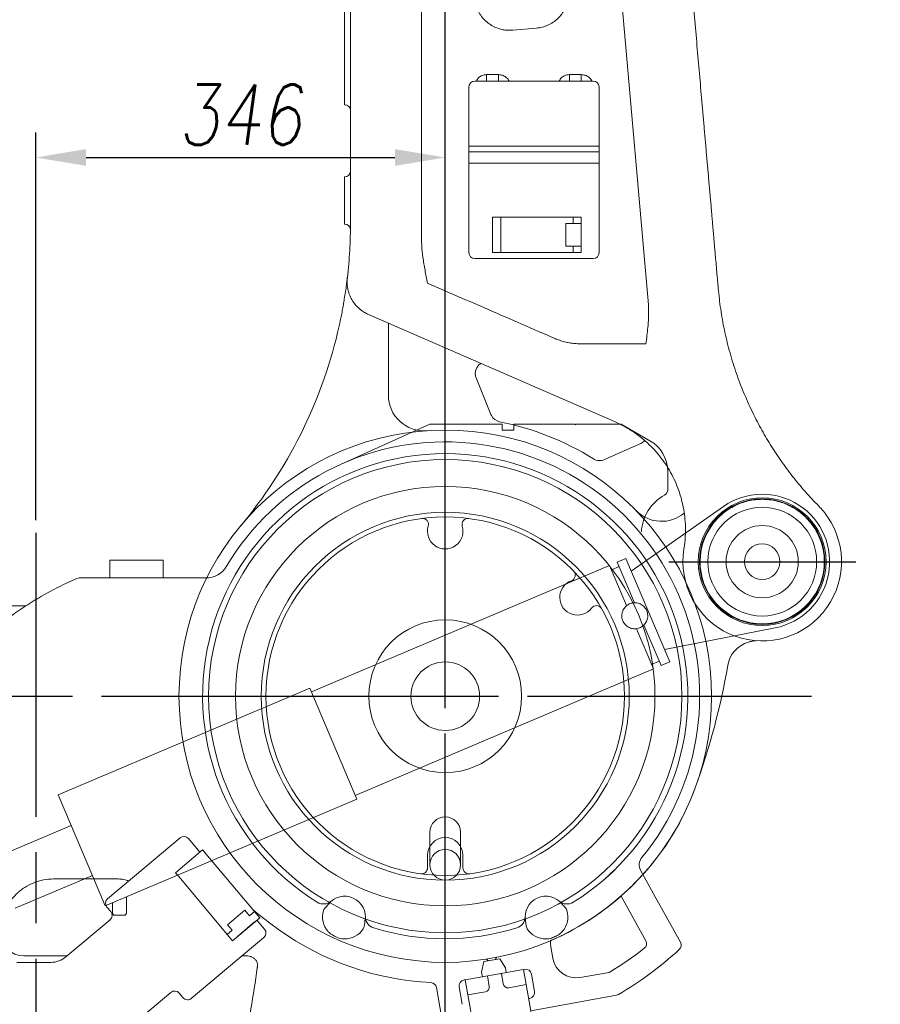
# Model space of a CAD drawing. Header units: millimetres. Extents: x 12388 to 56229, y -202 to 7369.
# Tile 5 of 88: x 15129 to 15856, y 1492 to 2324. Entities that reach past the tile are written whole.
import ezdxf

# ---------------------------------------------------------------- set-up
doc = ezdxf.new("R2010")
doc.units = ezdxf.units.MM
doc.header["$LTSCALE"] = 40
doc.linetypes.add('AM_ISO08W050x2', pattern=[9, 6, -0.75, 1.5, -0.75])
doc.linetypes.add('CENTER', pattern=[2, 1.25, -0.25, 0.25, -0.25])
doc.layers.add('AM_5', color=3, linetype='Continuous', lineweight=25)
doc.layers.add('cen', color=1, linetype='CENTER', lineweight=25)
doc.layers.add('도면층1', color=1, linetype='Continuous')
doc.styles.add('HHI_Dims', font='simplex.shx', dxfattribs={"width": 0.8, "bigfont": 'whgtxt.shx'})
doc.styles.get("Standard").update_dxf_attribs({"font": 'romans.shx', "width": 0.8, "oblique": 8, "height": 3})
doc.dimstyles.new('HHI_Standard$0', dxfattribs={"dimtxt": 3.5, "dimasz": 3.5, "dimexe": 1, "dimexo": 1, "dimgap": 1.5, "dimtad": 1, "dimdsep": 46, "dimtxsty": 'HHI_Dims', "dimcen": 0, "dimclrd": 1, "dimclre": 1, "dimclrt": 1, "dimadec": 0, "dimazin": 2, "dimtp": 0.1, "dimtm": 0.1, "dimtfac": 0.65, "dimtmove": 0, "dimatfit": 3, "dimldrblk": 'OPEN30', "dimfxl": 1, "dimlwd": -1, "dimlwe": -1, "dimarcsym": 1})
doc.dimstyles.new('ISO-25$0', dxfattribs={"dimtxt": 2.5, "dimasz": 2.5, "dimexe": 1.25, "dimexo": 0.625, "dimtad": 1, "dimdec": 0, "dimtxsty": 'Standard', "dimcen": 2.5, "dimadec": 0, "dimazin": 0, "dimtfac": 1, "dimtdec": 0, "dimtmove": 0, "dimatfit": 3, "dimfxl": 1, "dimarcsym": 0})

# ---------------------------------------------------------------- blocks, each defined once
blk = doc.blocks.new('upper frame')
at = {"color": 7, "linetype": 'Continuous', "lineweight": 15}
for p, q in [((18025.7, -1061.89), (17973.29, -462.79)), ((17834, -588.75), (17834, -1007.91)), ((17769, -797.61), (17769, -887.61)), ((17911.14, -829.68), (17931.11, -827.93)), ((17879, -872.61), (17979, -872.61)), ((17889, -867.23), (17899, -867.23)), ((17889, -872.61), (17889, -867.23)), ((17899, -867.23), (17899, -872.61)), ((17959, -867.23), (17969, -867.23)), ((17959, -867.23), (17959, -872.61)), ((17969, -872.61), (17969, -867.23)), ((17874, -877.61), (17874, -927.61)), ((17984, -877.61), (17984, -927.61)), ((17769, -887.61), (17769, -892.61)), ((17874, -927.61), (17984, -927.61)), ((17874, -927.61), (17874, -932.61)), ((17984, -927.61), (17984, -932.61)), ((17874, -932.61), (17984, -932.61)), ((17874, -932.61), (17874, -942.11)), ((17984, -932.61), (17984, -942.11)), ((17874, -942.11), (17874, -1017.61)), ((17874, -942.11), (17984, -942.11)), ((17984, -942.11), (17984, -1017.61)), ((17769, -958.61), (17769, -953.61)), ((17769, -958.61), (17769, -988.61)), ((17769, -990.47), (17769, -988.61)), ((17894, -987.61), (17894, -1017.61)), ((17900.94, -987.61), (17894, -987.61)), ((17900.94, -1017.61), (17900.94, -987.61)), ((17962.07, -987.61), (17900.94, -987.61)), ((17962.07, -993.11), (17962.07, -987.61)), ((17969, -987.61), (17962.07, -987.61)), ((17969, -1017.61), (17969, -987.61)), ((17956, -993.11), (17962.07, -993.11)), ((17956, -993.11), (17956, -1012.11)), ((17962.07, -993.11), (17968.92, -993.11)), ((17968.92, -1012.11), (17968.92, -993.11)), ((17834, -1007.91), (17834.09, -1011.63)), ((17956, -1012.11), (17962.07, -1012.11)), ((17962.07, -1017.61), (17962.07, -1012.11)), ((17968.92, -1012.11), (17962.07, -1012.11)), ((17879, -1022.61), (17979, -1022.61)), ((17900.94, -1017.61), (17894, -1017.61)), ((17962.07, -1017.61), (17900.94, -1017.61)), ((17969, -1017.61), (17962.07, -1017.61)), ((17771.42, -1037.38), (17770.21, -1047.25)), ((18025.9, -1065.07), (18025.7, -1061.89)), ((17996.92, -1160.34), (17789.11, -1069.98)), ((17806, -1077.32), (17806, -1100.24)), ((18023.63, -1094.74), (17968.04, -1094.74)), ((17806, -1100.24), (17806, -1138.25)), ((17880.15, -1123.65), (17892.64, -1154.56)), ((17892.64, -1154.56), (17893.01, -1155.38)), ((18114.45, -1154.08), (18111.92, -1148.73)), ((18005.98, -1164.83), (17996.92, -1160.34)), ((17988.53, -1192.6), (18019.24, -1178.93)), ((18176.32, -1239.87), (18177.1, -1240.99)), ((18110.35, -1346.86), (18110.75, -1346.75)), ((18110.74, -1346.69), (18110.92, -1346.64)), ((17841, -1507.61), (17841, -1535.11)), ((17867, -1535.11), (17867, -1507.61))]:
    blk.add_line(p, q, dxfattribs=at)
for centre, radius in [((17854, -1392.61), 225), ((18121.87, -1278.91), 30.5), ((18121.87, -1278.91), 15.01), ((17854, -1392.61), 64.58)]:
    blk.add_circle(centre, radius, dxfattribs=at)
for centre, radius, start, end in [((17879, -877.61), 5, 90, 180), ((17979, -877.61), 5, 0, 90), ((17769, -897.61), 5, 0, 90), ((17769, -948.61), 5, 270, 0), ((17768.95, -998.61), 5, 6.9311, 89.4277), ((17879, -1017.61), 5, 180, 270), ((17979, -1017.61), 5, 270, 0), ((17374, -992.33), 400, 320.17463, 346.57472), ((17836, -1138.25), 30, 180, 274.04777), ((17901.91, -1150.81), 10, 207.14531, 258.79287), ((17854, -1392.61), 236.5, 58.04458, 78.79287), ((18015.18, -1169.8), 10, 294, 317.3503), ((17854, -1392.61), 205, 301.84244, 238.15756), ((17984.47, -1183.47), 10, 238.04458, 294), ((18036.78, -1214.8), 30, 224.21166, 309.87283), ((18121.87, -1278.91), 67, 170.74163, 34.47336), ((17957.05, -1252.04), 100, 350.74163, 2.81134), ((18121.87, -1278.91), 52.5, 142.08155, 37.91845), ((18117.38, -1370.8), 25, 106.36618, 170.24861), ((17501.41, -1264.94), 600, 340.09535, 350.24861), ((17854, -1392.61), 225, 298.71484, 340.09535), ((17854, -1507.61), 13, 0, 180), ((17854, -1535.11), 13, 0, 180), ((17854, -1535.11), 13, 180, 0), ((17769, -1579.16), 17.5, 349.15204, 141.8554), ((17939, -1579.16), 17.5, 38.1446, 190.84796), ((17751.12, -1558.27), 10, 238.15756, 310.55289), ((17956.88, -1558.27), 10, 229.44711, 301.84244), ((17769, -1579.16), 18.67, 163.43945, 221.75649), ((17796.5, -1578.94), 10, 180.45455, 252.84988), ((17911.5, -1578.94), 10, 287.15012, 359.54545), ((17939, -1579.16), 18.67, 318.24351, 16.56055), ((17769, -1579.16), 18.67, 269.25095, 327.56799), ((17854, -1392.61), 205, 252.84988, 287.15012), ((17939, -1579.16), 18.67, 212.43201, 270.74905)]:
    blk.add_arc(centre, radius, start, end, dxfattribs=at)
for points, knots in [([(18017.38, -278.32), (18018.75, -293.94), (18021.49, -325.27), (18025.62, -372.56), (18029.8, -420.24), (18034, -468.33), (18037.94, -513.33), (18041.6, -555.17), (18044.98, -593.81), (18048.37, -632.56), (18051.73, -670.92), (18055.33, -712.06), (18059.18, -756.16), (18063.35, -803.75), (18067.51, -851.3), (18070.63, -886.94), (18072.69, -910.57), (18073.74, -922.47), (18074.78, -934.41), (18075.82, -946.34), (18076.86, -958.25), (18077.87, -969.7), (18078.61, -978.23), (18079.11, -983.96), (18079.41, -987.36), (18079.73, -991.03), (18080.08, -994.97), (18080.37, -998.33), (18080.61, -1001.01), (18080.79, -1003.11), (18081.01, -1005.57), (18081.27, -1008.59), (18081.54, -1011.69), (18081.8, -1014.61), (18082.02, -1017.12), (18082.36, -1021.05), (18082.86, -1026.72), (18083.49, -1033.99), (18084.11, -1041.1), (18084.51, -1045.6), (18084.69, -1047.74)], [0, 0, 0, 0, 0.0611794, 0.1227635, 0.1847737, 0.2472311, 0.3101563, 0.3599392, 0.410033, 0.460447, 0.5106567, 0.5592786, 0.6205287, 0.6823177, 0.74466, 0.8059793, 0.8214534, 0.8369656, 0.8525161, 0.8681049, 0.8836373, 0.8991066, 0.9129383, 0.9170268, 0.9214531, 0.9262177, 0.9313212, 0.9367638, 0.9393191, 0.9417369, 0.9449346, 0.948912, 0.953479, 0.9569972, 0.9602589, 0.9632642, 0.97226, 0.98235, 0.991594, 1, 1, 1, 1]), ([(17774, -992.33), (17774, -990.45), (17774, -986.68), (17774, -980.85), (17774, -974.99), (17774, -969.17), (17774, -963.49), (17774, -957.91), (17774, -943.81), (17774, -913.11), (17774, -867.71), (17774, -816.09), (17774, -763.25), (17774, -707.2), (17774, -647.98), (17774, -608.49), (17774, -588.75)], [0, 0, 0, 0, 0.01398, 0.02796, 0.043389, 0.057843, 0.071399, 0.08543, 0.099461, 0.176637, 0.314452, 0.437495, 0.560562, 0.707038, 0.853497, 1, 1, 1, 1]), ([(17931.11, -827.93), (17932.75, -827.71), (17936.1, -827.25), (17940.85, -825.53), (17945.31, -823.06), (17949.24, -819.9), (17952.63, -816.1), (17955.31, -811.81), (17957.23, -807.1), (17958.37, -802.25), (17958.45, -798.95), (17958.48, -797.38)], [0, 0, 0, 0, 0.11015, 0.223502, 0.333671, 0.44703, 0.557363, 0.670883, 0.781437, 0.895187, 1, 1, 1, 1]), ([(17878.53, -800.46), (17878.65, -802.12), (17878.89, -805.5), (17880.31, -810.37), (17882.49, -814.98), (17885.4, -819.13), (17889, -822.76), (17893.12, -825.7), (17897.71, -827.93), (17902.32, -829.26), (17906.86, -829.87), (17909.7, -829.74), (17911.14, -829.68)], [0, 0, 0, 0, 0.1018847, 0.20672, 0.3085977, 0.4134296, 0.5152384, 0.6200091, 0.7216226, 0.8261971, 0.912211, 1, 1, 1, 1]), ([(17889, -867.23), (17888.27, -867.27), (17886.42, -867.39), (17883.65, -868.59), (17881.34, -870.46), (17880.56, -872.04), (17880.28, -872.61)], [0, 0, 0, 0, 0.201558, 0.512443, 0.824113, 1, 1, 1, 1]), ([(17907.77, -872.61), (17907.67, -872.37), (17907.18, -871.08), (17905.3, -869.29), (17902.38, -867.55), (17900.13, -867.33), (17899, -867.23)], [0, 0, 0, 0, 0.0722428, 0.3816118, 0.6907436, 1, 1, 1, 1]), ([(17959, -867.23), (17958.27, -867.27), (17956.42, -867.39), (17953.65, -868.59), (17951.34, -870.46), (17950.56, -872.04), (17950.28, -872.61)], [0, 0, 0, 0, 0.201558, 0.512443, 0.824113, 1, 1, 1, 1]), ([(17977.77, -872.61), (17977.67, -872.37), (17977.18, -871.08), (17975.3, -869.29), (17972.38, -867.55), (17970.13, -867.33), (17969, -867.23)], [0, 0, 0, 0, 0.072243, 0.381612, 0.690744, 1, 1, 1, 1]), ([(17769, -993.61), (17769, -993.56), (17769, -993.45), (17769, -992.58), (17769, -991.52), (17769, -990.74), (17769, -990.47)], [0, 0, 0, 0, 0.283397, 0.566793, 0.850218, 1, 1, 1, 1]), ([(17771.28, -1038.97), (17772.07, -1031.24), (17773.66, -1015.74), (17773.89, -1000.14), (17774, -992.33)], [0, 0, 0, 0, 0.499146, 1, 1, 1, 1]), ([(17834.09, -1011.63), (17834.39, -1014.94), (17835.01, -1021.92), (17836.9, -1032.53), (17838.29, -1039.82), (17839, -1043.46), (17839, -1043.47)], [0, 0, 0, 0, 0.309945, 0.652593, 0.998463, 1, 1, 1, 1]), ([(17763.07, -1085.2), (17763.42, -1083.7), (17764.13, -1080.7), (17765.11, -1076.25), (17766.09, -1071.54), (17767.05, -1066.66), (17767.95, -1061.71), (17768.87, -1056.3), (17769.75, -1050.61), (17770.58, -1044.68), (17771.05, -1040.88), (17771.27, -1038.98), (17771.28, -1038.97)], [0, 0, 0, 0, 0.080248, 0.160841, 0.241194, 0.342608, 0.444429, 0.546064, 0.696909, 0.848146, 0.999398, 1, 1, 1, 1]), ([(17789.11, -1069.98), (17787.96, -1069.43), (17785.66, -1068.32), (17782.17, -1065.9), (17778.72, -1062.69), (17775.63, -1058.63), (17773.24, -1054.06), (17771.7, -1049.2), (17770.93, -1044.09), (17771.16, -1040.69), (17771.28, -1038.97)], [0, 0, 0, 0, 0.099018, 0.199677, 0.331064, 0.46634, 0.597867, 0.733263, 0.864708, 1, 1, 1, 1]), ([(17946.88, -1090.34), (17928.07, -1082.17), (17892.11, -1066.55), (17856.15, -1050.92), (17839, -1043.47)], [0, 0, 0, 0, 0.523324, 1, 1, 1, 1]), ([(18084.69, -1047.74), (18085.31, -1053.65), (18086.55, -1065.47), (18089.74, -1082.99), (18093.92, -1100.49), (18099.24, -1117.87), (18105.6, -1135.1), (18110.71, -1146.22), (18113.27, -1151.77)], [0, 0, 0, 0, 0.163927, 0.327998, 0.491927, 0.661233, 0.830693, 1, 1, 1, 1]), ([(18023.63, -1094.74), (18023.63, -1094.72), (18023.91, -1092.43), (18024.47, -1087.83), (18025.24, -1080.59), (18025.91, -1072.98), (18025.9, -1067.71), (18025.9, -1065.07)], [0, 0, 0, 0, 0.001521, 0.234416, 0.468549, 0.733309, 1, 1, 1, 1]), ([(17946.88, -1090.34), (17948.11, -1090.85), (17950.68, -1091.9), (17954.76, -1093.11), (17959.09, -1094.04), (17963.53, -1094.63), (17966.53, -1094.7), (17968.04, -1094.74)], [0, 0, 0, 0, 0.182434, 0.383875, 0.585316, 0.792658, 1, 1, 1, 1]), ([(17884.34, -1111.38), (17884.17, -1111.45), (17882.94, -1111.97), (17881.25, -1113.91), (17879.68, -1116.91), (17879.19, -1120.36), (17879.83, -1122.56), (17880.15, -1123.65)], [0, 0, 0, 0, 0.037286, 0.278528, 0.520533, 0.760714, 1, 1, 1, 1]), ([(18113.27, -1151.77), (18115.66, -1156.54), (18120.44, -1166.09), (18128.6, -1179.96), (18137.57, -1193.6), (18147.43, -1206.88), (18158.09, -1219.8), (18165.79, -1227.89), (18169.64, -1231.94)], [0, 0, 0, 0, 0.163831, 0.327818, 0.491656, 0.661047, 0.830598, 1, 1, 1, 1]), ([(18056.93, -1247.14), (18056.73, -1244.41), (18056.33, -1238.95), (18054.87, -1230.78), (18052.76, -1222.68), (18049.95, -1214.74), (18046.5, -1207.09), (18042.4, -1199.71), (18037.65, -1192.65), (18032.31, -1186.02), (18026.49, -1179.92), (18020.17, -1174.34), (18013.37, -1169.23), (18008.44, -1166.3), (18005.98, -1164.83)], [0, 0, 0, 0, 0.080944, 0.161888, 0.245231, 0.328576, 0.411278, 0.493981, 0.579127, 0.664274, 0.747009, 0.829743, 0.914872, 1, 1, 1, 1]), ([(18080.45, -1246.65), (18081.68, -1245.06), (18083, -1243.54), (18085.1, -1241.38), (18085.82, -1240.68), (18087.29, -1239.32), (18088.04, -1238.67), (18090.35, -1236.78), (18091.95, -1235.61), (18095.29, -1233.46), (18097.02, -1232.48), (18099.72, -1231.15), (18100.63, -1230.73), (18102.47, -1229.95), (18103.4, -1229.59), (18106.21, -1228.58), (18108.11, -1228.02), (18111.97, -1227.12), (18113.94, -1226.78), (18116.93, -1226.43), (18117.93, -1226.35), (18119.92, -1226.23), (18120.92, -1226.21), (18123.9, -1226.21), (18125.88, -1226.32), (18129.82, -1226.78), (18131.78, -1227.12), (18134.72, -1227.81), (18135.69, -1228.07), (18137.6, -1228.63), (18138.55, -1228.94), (18141.35, -1229.95), (18143.18, -1230.73), (18146.74, -1232.49), (18148.47, -1233.47), (18151.85, -1235.65), (18153.46, -1236.83), (18156.53, -1239.35), (18157.99, -1240.7), (18160.75, -1243.55), (18162.06, -1245.06), (18163.29, -1246.65)], [0, 0, 0, 0, 0.0625, 0.0625, 0.09375, 0.09375, 0.125, 0.125, 0.1875, 0.1875, 0.25, 0.25, 0.28125, 0.28125, 0.3125, 0.3125, 0.375, 0.375, 0.4375, 0.4375, 0.46875, 0.46875, 0.5, 0.5, 0.5625, 0.5625, 0.625, 0.625, 0.65625, 0.65625, 0.6875, 0.6875, 0.75, 0.75, 0.8125, 0.8125, 0.875, 0.875, 0.9375, 0.9375, 1, 1, 1, 1]), ([(18169.64, -1231.94), (18170.98, -1233.36), (18173.67, -1236.21), (18175.96, -1239.39), (18177.1, -1240.99)], [0, 0, 0, 0, 0.498072, 1, 1, 1, 1]), ([(18110.94, -1346.71), (18111.26, -1346.63), (18112.22, -1346.39), (18113.58, -1346.09), (18114.93, -1345.85), (18115.84, -1345.75), (18116.23, -1345.74), (18116.56, -1345.73), (18116.73, -1345.74), (18116.74, -1345.74)], [0, 0, 0, 0, 0.1316947, 0.3977387, 0.6143154, 0.8088917, 0.9188733, 0.9934307, 1, 1, 1, 1]), ([(17707.25, -1535.75), (17706.72, -1535.2), (17705.39, -1533.83), (17703.43, -1531.73), (17701.67, -1529.81), (17700.5, -1528.48), (17700.34, -1528.31), (17700.27, -1528.23)], [0, 0, 0, 0, 0.143481, 0.360226, 0.575159, 0.788127, 1, 1, 1, 1]), ([(17997.14, -1539.37), (17996.59, -1539.9), (17995.22, -1541.22), (17993.12, -1543.19), (17991.2, -1544.94), (17989.87, -1546.12), (17989.7, -1546.27), (17989.62, -1546.35)], [0, 0, 0, 0, 0.143481, 0.360226, 0.575159, 0.788127, 1, 1, 1, 1]), ([(17755.24, -1568.35), (17754.49, -1569.22), (17753.37, -1570.53), (17751.81, -1572.24), (17751.34, -1573.31), (17751.11, -1573.84)], [0, 0, 0, 0, 0.497805, 0.750684, 1, 1, 1, 1]), ([(17956.89, -1573.84), (17956.74, -1573.45), (17956.42, -1572.64), (17954.98, -1570.82), (17953.72, -1569.42), (17952.77, -1568.35)], [0, 0, 0, 0, 0.182575, 0.374241, 1, 1, 1, 1]), ([(17784.76, -1589.17), (17784.95, -1588.8), (17785.35, -1588.03), (17785.78, -1585.75), (17786.01, -1583.88), (17786.19, -1582.45)], [0, 0, 0, 0, 0.182575, 0.374241, 1, 1, 1, 1]), ([(17921.82, -1582.45), (17921.98, -1583.59), (17922.23, -1585.29), (17922.5, -1587.6), (17923, -1588.65), (17923.25, -1589.17)], [0, 0, 0, 0, 0.497805, 0.750684, 1, 1, 1, 1]), ([(17755.08, -1591.59), (17755.61, -1592.12), (17756.68, -1593.19), (17759.13, -1594.83), (17762.4, -1596.46), (17765.86, -1597.62), (17768.04, -1597.77), (17768.76, -1597.82)], [0, 0, 0, 0, 0.146128, 0.295726, 0.57357, 0.860129, 1, 1, 1, 1]), ([(17939.25, -1597.82), (17939.99, -1597.77), (17941.51, -1597.66), (17944.35, -1596.89), (17947.73, -1595.49), (17950.87, -1593.64), (17952.42, -1592.1), (17952.93, -1591.59)], [0, 0, 0, 0, 0.146128, 0.295726, 0.57357, 0.860129, 1, 1, 1, 1]), ([(17953.36, -1594.49), (17952.19, -1595.06), (17949.64, -1596.3), (17945.51, -1598.19), (17942.62, -1599.42), (17941.15, -1600.05)], [0, 0, 0, 0, 0.2919106, 0.6413183, 1, 1, 1, 1]), ([(17962.1, -1589.94), (17960.65, -1590.73), (17957.72, -1592.31), (17954.82, -1593.76), (17953.36, -1594.49)], [0, 0, 0, 0, 0.495128, 1, 1, 1, 1])]:
    blk.add_open_spline(points, degree=3, knots=knots, dxfattribs=at)
at = {"layer": 'cen', "linetype": 'AM_ISO08W050x2'}
for p, q in [((17854, -1664.15), (17854, -75.41)), ((17563.65, -1392.61), (18169.55, -1392.61))]:
    blk.add_line(p, q, dxfattribs=at)
blk = doc.blocks.new('lower frame')
at = {"color": 7, "linetype": 'Continuous', "lineweight": 15}
for p, q in [((21936.23, -1196.66), (22011.63, -1162.61)), ((22023.78, -1162.61), (22011.63, -1162.61)), ((22072.71, -1162.61), (22023.78, -1162.61)), ((22072.71, -1167.61), (22072.71, -1162.61)), ((22082.71, -1162.61), (22082.71, -1167.61)), ((22134.21, -1162.61), (22082.71, -1162.61)), ((22134.71, -1163.11), (22134.21, -1162.61)), ((22135.21, -1162.61), (22134.71, -1163.11)), ((22163.43, -1162.61), (22135.21, -1162.61)), ((22173.43, -1162.61), (22163.43, -1162.61)), ((22173.43, -1162.61), (22197.71, -1176.63)), ((22072.71, -1167.61), (22082.71, -1167.61)), ((22212.71, -1202.61), (22212.71, -1218.23)), ((21741.21, -1277.61), (21741.21, -1292.61)), ((21786.21, -1277.61), (21741.21, -1277.61)), ((21786.21, -1292.61), (21786.21, -1277.61)), ((21728.14, -1292.61), (21768.65, -1292.61)), ((21768.65, -1292.61), (21768.75, -1292.61)), ((21768.75, -1292.61), (21822.66, -1292.61)), ((21823.15, -1292.61), (21822.66, -1292.61)), ((21822.66, -1292.61), (21822.66, -1293.62)), ((21652.09, -1316.11), (21670.56, -1316.11)), ((21800.7, -1512.35), (21739.42, -1563.77)), ((21817.39, -1524.46), (21807.74, -1512.97)), ((21819.68, -1522.53), (21796.7, -1541.81)), ((21824.14, -1527.84), (21819.68, -1522.53)), ((21863.44, -1574.67), (21824.14, -1527.84)), ((22009.71, -1537.74), (22009.71, -1527.11)), ((22039.71, -1527.11), (22039.71, -1537.74)), ((21801.16, -1547.13), (21796.7, -1541.81)), ((21840.45, -1593.95), (21801.16, -1547.13)), ((22189.94, -1540.13), (22203.57, -1564.71)), ((22194.21, -1599.39), (22173.26, -1561.6)), ((21738.8, -1570.82), (21742.01, -1574.65)), ((22203.57, -1564.71), (22223.49, -1600.66)), ((21855.32, -1573.56), (21840.77, -1585.77)), ((21844.91, -1599.27), (21867.89, -1579.98)), ((21855.32, -1573.56), (21859.22, -1578.21)), ((21859.22, -1578.21), (21863.44, -1574.67)), ((21867.89, -1579.98), (21863.44, -1574.67)), ((21741.4, -1581.69), (21704.17, -1612.93)), ((21840.77, -1585.77), (21844.67, -1590.42)), ((21849.07, -1595.67), (21863.63, -1583.46)), ((21872.02, -1589.57), (21865.6, -1581.91)), ((21810.12, -1648.04), (21871.41, -1596.62)), ((21840.45, -1593.95), (21844.67, -1590.42)), ((21844.91, -1599.27), (21840.45, -1593.95)), ((22113.83, -1604.37), (22115.57, -1614.2)), ((21668.71, -1612.11), (21705.14, -1612.11)), ((21852.94, -1612.11), (21856.14, -1612.11)), ((22057.32, -1617.01), (22070.81, -1614.63)), ((22070.81, -1614.63), (22075.63, -1622.35)), ((21691.31, -1617.61), (21662.71, -1617.61)), ((22055.44, -1625.91), (22057.32, -1617.01)), ((22075.63, -1622.35), (22076.3, -1626.2)), ((22041.59, -1632.32), (22090.83, -1623.64)), ((22056.12, -1629.76), (22055.44, -1625.91)), ((22061.86, -1637.89), (22060.3, -1629.02)), ((22072.12, -1626.94), (22073.68, -1635.8)), ((22090.83, -1623.64), (22091.81, -1623.47)), ((22090.83, -1623.64), (22091.81, -1623.47)), ((22093.09, -1636.44), (22090.83, -1623.64)), ((22097.61, -1627.52), (22100.21, -1642.3)), ((22138.74, -1630.43), (22163.3, -1626.09)), ((22017.35, -1638.84), (22024.59, -1679.91)), ((22039.15, -1653.06), (22036.55, -1638.29)), ((22040.6, -1632.5), (22041.59, -1632.32)), ((22040.6, -1632.5), (22041.59, -1632.32)), ((22043.85, -1645.13), (22041.59, -1632.32)), ((22078.32, -1639.05), (22093.09, -1636.44)), ((22093.09, -1636.44), (22099.86, -1674.85)), ((21733.28, -1692.93), (21792.82, -1642.98)), ((21799.87, -1643.59), (21803.08, -1647.42)), ((22043.85, -1645.13), (22058.62, -1642.52)), ((22050.62, -1683.53), (22043.85, -1645.13)), ((22169.43, -1645.32), (22097, -1658.62)), ((22096.16, -1648.09), (22095.17, -1648.26)), ((22096.16, -1648.09), (22095.17, -1648.26)), ((22096.16, -1648.09), (22095.17, -1648.26))]:
    blk.add_line(p, q, dxfattribs=at)
at = {"color": 7, "linetype": 'Continuous', "lineweight": 15, "flags": 128}
for points in [[(22113.6, -1599.23), (22113.54, -1601.58), (22113.83, -1604.37)], [(22067.94, -1613.42), (22067.59, -1614.27), (22066.8, -1615.34)], [(22061.33, -1616.3), (22060.23, -1615.57), (22059.61, -1614.89)]]:
    blk.add_lwpolyline(points, dxfattribs=at)
at = {"color": 7, "linetype": 'Continuous', "lineweight": 15}
for radius in [200, 177.23, 155.5, 151.5, 29]:
    blk.add_circle((22024.71, -1392.61), radius, dxfattribs=at)
for centre, radius, start, end in [((22024.71, -1392.61), 215, 320.64711, 149.29364), ((22182.71, -1202.61), 30, 0, 60), ((22227.98, -1255.64), 37.55, 118.45383, 176.95246), ((22207.71, -1218.23), 5, 298.45383, 0), ((22005.55, -1247.37), 5, 343.31578, 97.51418), ((22043.87, -1247.37), 5, 82.48582, 196.68422), ((22024.71, -1253.11), 15, 163.31578, 16.68422), ((21822.66, -1272.61), 20, 270, 329.29364), ((22129.59, -1290.33), 5, 290.08306, 44.28147), ((21715.42, -1297.61), 5, 90, 113.639), ((22136.46, -1309.11), 15, 110.08306, 323.45151), ((22152.52, -1321.02), 5, 29.25311, 143.45151), ((21803.91, -1516.18), 5, 40, 130), ((22024.71, -1527.11), 15, 0, 180), ((22198.69, -1535.29), 10, 140.64711, 209), ((22004.71, -1537.74), 5, 262.15355, 0), ((22044.71, -1537.74), 5, 180, 277.84645), ((21742.63, -1567.61), 5, 130, 220), ((22024.71, -1392.61), 225, 293.26992, 311.31777), ((21738.18, -1577.86), 5, 310, 40), ((21868.19, -1592.79), 5, 310, 40), ((21668.71, -1592.11), 20, 180, 270), ((22024.71, -1392.61), 242.4, 234.41669, 267.15495), ((22024.71, -1392.61), 271.52, 300.69269, 308.28476), ((22189.83, -1601.81), 5, 308.28476, 29), ((22219.12, -1603.08), 5, 312.72926, 29), ((21691.31, -1597.61), 20, 270, 310), ((22135.26, -1610.73), 20, 190, 280), ((22024.71, -1392.61), 291.52, 300.13794, 312.72926), ((22092.68, -1628.39), 5, 10, 100), ((22012.43, -1639.71), 5, 10, 87.15495), ((22041.47, -1637.42), 5, 100, 190), ((22057.92, -1638.58), 4, 280, 10), ((22077.62, -1635.11), 4, 190, 280), ((21796.04, -1646.81), 5, 40, 130), ((21806.91, -1644.21), 5, 220, 310), ((22095.29, -1643.16), 5, 280, 10), ((22095.29, -1643.16), 5, 280, 10), ((22168.56, -1640.4), 5, 280, 300.13794)]:
    blk.add_arc(centre, radius, start, end, dxfattribs=at)
blk.add_ellipse((21678.71, -1397.14), major_axis=(-24.52, 528.14), ratio=0.372017, start_param=4.107177, end_param=4.255147, dxfattribs=at)
for points, knots in [([(21627.72, -1349.76), (21632.25, -1345.63), (21641.33, -1337.35), (21655.38, -1326.42), (21669.47, -1316.62), (21683.6, -1307.95), (21698.21, -1299.98), (21708.35, -1295.35), (21713.42, -1293.03)], [0, 0, 0, 0, 0.178224, 0.357121, 0.516841, 0.676561, 0.83828, 1, 1, 1, 1]), ([(21715.42, -1292.61), (21715.45, -1292.61), (21715.51, -1292.61), (21716.08, -1292.61), (21717.45, -1292.61), (21719.93, -1292.61), (21723.2, -1292.61), (21726.02, -1292.61), (21727.67, -1292.61), (21728.14, -1292.61)], [0, 0, 0, 0, 0.050416, 0.112202, 0.211883, 0.41597, 0.659021, 0.902699, 1, 1, 1, 1]), ([(22155.63, -1317.11), (22155.64, -1317.12), (22155.83, -1317.24), (22156.1, -1317.52), (22156.44, -1317.9), (22156.62, -1318.15), (22156.7, -1318.27), (22156.7, -1318.28)], [0, 0, 0, 0, 0.020859, 0.41645, 0.738709, 0.9775, 1, 1, 1, 1]), ([(21693.71, -1547.11), (21690.86, -1547.11), (21688.04, -1547.38), (21683.86, -1548.18), (21682.47, -1548.52), (21680.41, -1549.12), (21679.72, -1549.34), (21678.36, -1549.81), (21677.68, -1550.06), (21674.32, -1551.4), (21671.75, -1552.73), (21668.09, -1555.09), (21666.91, -1555.94), (21665.17, -1557.31), (21664.6, -1557.78), (21663.49, -1558.76), (21662.95, -1559.26), (21660.29, -1561.83), (21658.38, -1564.08), (21656.27, -1567.14), (21655.86, -1567.77), (21655.07, -1569.04), (21654.68, -1569.69), (21653.59, -1571.68), (21652.93, -1573.03), (21651.16, -1577.16), (21650.25, -1580.03), (21649.48, -1583.75), (21649.35, -1584.51), (21649.12, -1586.02), (21649.02, -1586.77), (21648.79, -1589.05), (21648.71, -1590.58), (21648.71, -1592.11)], [0, 0, 0, 0, 0.125, 0.125, 0.1875, 0.1875, 0.21875, 0.21875, 0.25, 0.25, 0.375, 0.375, 0.4375, 0.4375, 0.46875, 0.46875, 0.5, 0.5, 0.625, 0.625, 0.65625, 0.65625, 0.6875, 0.6875, 0.75, 0.75, 0.875, 0.875, 0.90625, 0.90625, 0.9375, 0.9375, 1, 1, 1, 1]), ([(21757.08, -1548.95), (21755.8, -1548.36), (21754.49, -1547.92), (21751.7, -1547.28), (21750.22, -1547.11), (21748.71, -1547.11)], [0.0378156, 0.0378156, 0.0378156, 0.0378156, 0.5, 0.5, 1, 1, 1, 1]), ([(22004.55, -1542.74), (22004.55, -1542.74), (22004.44, -1542.74), (22004.29, -1542.73), (22004.13, -1542.71), (22004.08, -1542.7), (22004.07, -1542.7), (22004.07, -1542.7)], [0, 0, 0, 0, 0.044941, 0.626937, 0.923853, 0.980234, 1, 1, 1, 1]), ([(21883.66, -1589.75), (21878.13, -1585.66), (21870.81, -1580.25), (21863.81, -1574.49), (21862.11, -1573.09)], [0, 0, 0, 0, 0.757032, 1, 1, 1, 1]), ([(22124.06, -1594.49), (22122.9, -1595.06), (22120.34, -1596.3), (22116.21, -1598.19), (22113.32, -1599.42), (22113.6, -1599.31)], [0, 0, 0, 0, 0.2919106, 0.6413183, 1, 1, 1, 1]), ([(21865.82, -1622.11), (21865.87, -1621.93), (21866.13, -1620.88), (21866.21, -1618.92), (21865.31, -1616.36), (21863.98, -1614.85), (21862.51, -1613.7), (21861.28, -1613.05), (21859.56, -1612.49), (21857.98, -1612.17), (21856.76, -1612.13), (21856.14, -1612.11)], [0, 0, 0, 0, 0.040293, 0.229856, 0.398332, 0.542764, 0.571341, 0.71741, 0.774312, 0.885541, 1, 1, 1, 1])]:
    blk.add_open_spline(points, degree=3, knots=knots, dxfattribs=at)
blk.add_open_spline([(21748.71, -1547.11), (21730.99, -1547.11), (21712.68, -1547.11), (21693.71, -1547.11)], degree=3, dxfattribs=at)
at = {"layer": 'cen', "linetype": 'AM_ISO08W050x2'}
for p, q in [((22024.71, -1762.61), (22024.71, -1122.61)), ((21678.71, -1254.53), (21678.71, -1889.51)), ((21469.61, -1392.61), (22303.78, -1392.61))]:
    blk.add_line(p, q, dxfattribs=at)
blk = doc.blocks.new('gas spring')
at = {"color": 7, "linetype": 'Continuous', "lineweight": 15}
for p, q in [((26874.29, -1232.22), (26796.28, -1286.84)), ((26791.77, -1276.21), (26784.4, -1279.34)), ((26784.4, -1279.34), (26798.96, -1313.63)), ((26791.77, -1276.21), (26828.88, -1363.66)), ((26777.96, -1282.07), (26526.01, -1389.01)), ((26777.96, -1282.07), (26792.38, -1316.05)), ((26785.97, -1283.02), (26779.52, -1285.75)), ((26800.65, -1335.54), (26815.08, -1369.52)), ((26806.97, -1332.49), (26821.52, -1366.79)), ((26824.37, -1353.03), (26917.85, -1334.86)), ((26813.51, -1365.84), (26819.96, -1363.1)), ((26821.52, -1366.79), (26828.88, -1363.66)), ((26563.13, -1476.46), (26815.08, -1369.52)), ((26524.64, -1385.79), (26312, -1476.04)), ((26524.64, -1385.79), (26564.5, -1479.68)), ((26331.93, -1522.99), (26312, -1476.04)), ((26351.86, -1569.93), (26564.5, -1479.68)), ((26322.94, -1501.82), (26257.59, -1529.56)), ((26351.86, -1569.93), (26331.93, -1522.99)), ((26275.56, -1571.9), (26340.92, -1544.16)), ((26369.82, -1576.41), (26369.82, -1562.31)), ((26357.82, -1567.4), (26357.82, -1576.41)), ((26357.82, -1576.41), (26359.02, -1577.61)), ((26359.02, -1577.61), (26363.82, -1577.61)), ((26363.82, -1577.61), (26368.62, -1577.61)), ((26368.62, -1577.61), (26369.82, -1576.41))]:
    blk.add_line(p, q, dxfattribs=at)
for radius in [54, 53, 46]:
    blk.add_circle((26906.98, -1278.91), radius, dxfattribs=at)
blk.add_arc((26906.98, -1278.91), 57, 280.99862, 124.99862, dxfattribs=at)
for points, knots in [([(26798.96, -1313.63), (26797.75, -1313.77), (26795.36, -1314.04), (26793.37, -1315.39), (26792.38, -1316.05)], [0, 0, 0, 0, 0.506052, 1, 1, 1, 1]), ([(26806.97, -1332.49), (26807.77, -1331.54), (26809.37, -1329.63), (26810.4, -1325.97), (26810.23, -1322.21), (26808.82, -1318.75), (26806.39, -1315.97), (26803.18, -1314.12), (26800.55, -1313.61), (26799.14, -1313.63), (26798.96, -1313.63)], [0, 0, 0, 0, 0.141277, 0.282505, 0.424278, 0.563171, 0.699857, 0.838217, 0.979676, 1, 1, 1, 1]), ([(26792.38, -1316.05), (26791.5, -1316.92), (26789.72, -1318.67), (26788.35, -1322.2), (26788.16, -1325.74), (26789.07, -1329.16), (26790.96, -1332.13), (26793.86, -1334.42), (26797.24, -1335.67), (26799.56, -1335.58), (26800.65, -1335.54)], [0, 0, 0, 0, 0.130176, 0.260276, 0.391703, 0.499991, 0.627837, 0.755603, 0.885419, 1, 1, 1, 1]), ([(26800.65, -1335.54), (26801.84, -1335.28), (26804.2, -1334.78), (26806.05, -1333.25), (26806.97, -1332.49)], [0, 0, 0, 0, 0.505, 1, 1, 1, 1])]:
    blk.add_open_spline(points, degree=3, knots=knots, dxfattribs=at)
at = {"layer": '도면층1', "linetype": 'AM_ISO08W050x2'}
blk.add_line((26827.98, -1278.91), (26985.98, -1278.91), dxfattribs=at)
blk = doc.blocks.new('*D14')
at = {"layer": 'AM_5', "color": 1, "transparency": 16777216}
for p, q in [((15219.73, 2852.25), (14225.11, 2852.25)), ((14240.11, 2799.75), (14240.11, 1804.75)), ((14918.3, 1752.25), (14225.11, 1752.25))]:
    blk.add_line(p, q, dxfattribs=at)
for points in [[(14231.36, 2799.75), (14248.86, 2799.75), (14240.11, 2852.25)], [(14231.36, 1804.75), (14248.86, 1804.75), (14240.11, 1752.25)]]:
    blk.add_solid(points, dxfattribs=at)
at = {"layer": 'Defpoints', "color": 0, "transparency": 16777216}
for p in [(15234.73, 2852.25), (14240.11, 1752.25), (14933.3, 1752.25)]:
    blk.add_point(p, dxfattribs=at)
at = {"layer": 'AM_5', "color": 1, "transparency": 16777216, "insert": (14191.36, 2302.25), "char_height": 52.5, "attachment_point": 5, "rotation": 90, "style": 'HHI_Dims'}
blk.add_mtext('1100', dxfattribs=at)
blk = doc.blocks.new('_Open30')
at = {"color": 0, "linetype": 'ByBlock', "lineweight": -2}
for p, q in [((-1, 0.268), (0, 0)), ((0, 0), (-1, -0.268)), ((0, 0), (-1, 0))]:
    blk.add_line(p, q, dxfattribs=at)
blk = doc.blocks.new('*D16')
at = {"layer": 'Defpoints', "color": 0, "transparency": 16777216}
for p in [(15488.39, 2207.62), (15488.39, 2022.25), (15142.39, 1890.33)]:
    blk.add_point(p, dxfattribs=at)
at = {"layer": '도면층1', "color": 0, "lineweight": -2, "transparency": 16777216}
for p, q in [((15142.39, 1900.95), (15142.39, 2228.87)), ((15488.39, 2032.87), (15488.39, 2228.87)), ((15184.89, 2207.62), (15445.89, 2207.62))]:
    blk.add_line(p, q, dxfattribs=at)
at = {"layer": '도면층1', "color": 0, "transparency": 16777216}
for points in [[(15184.89, 2214.7), (15184.89, 2200.54), (15142.39, 2207.62)], [(15445.89, 2214.7), (15445.89, 2200.54), (15488.39, 2207.62)]]:
    blk.add_solid(points, dxfattribs=at)
at = {"layer": '도면층1', "color": 0, "transparency": 16777216, "insert": (15315.39, 2243.75), "char_height": 51, "attachment_point": 5}
blk.add_mtext('346', dxfattribs=at)
blk = doc.blocks.new('*D18')
at = {"layer": 'AM_5', "color": 1, "transparency": 16777216}
for p, q in [((15503.39, 4483.42), (18544.32, 4483.42)), ((18529.32, 4430.92), (18529.32, 1156.75)), ((15457.39, 1104.25), (18544.32, 1104.25))]:
    blk.add_line(p, q, dxfattribs=at)
for points in [[(18520.57, 4430.92), (18538.07, 4430.92), (18529.32, 4483.42)], [(18520.57, 1156.75), (18538.07, 1156.75), (18529.32, 1104.25)]]:
    blk.add_solid(points, dxfattribs=at)
at = {"layer": 'Defpoints', "color": 0, "transparency": 16777216}
for p in [(15488.39, 4483.42), (15442.39, 1104.25), (18529.32, 1104.25)]:
    blk.add_point(p, dxfattribs=at)
at = {"layer": 'AM_5', "color": 1, "transparency": 16777216, "insert": (18480.57, 2793.84), "char_height": 52.5, "attachment_point": 5, "rotation": 90, "style": 'HHI_Dims'}
blk.add_mtext('3379', dxfattribs=at)
blk = doc.blocks.new('*D20')
at = {"layer": 'AM_5', "color": 1, "transparency": 16777216}
for p, q in [((12850.26, 2202.13), (12850.26, -48.72)), ((15142.39, 1061.25), (15142.39, -48.72)), ((12902.76, -33.72), (15089.89, -33.72))]:
    blk.add_line(p, q, dxfattribs=at)
for points in [[(12902.76, -24.97), (12902.76, -42.47), (12850.26, -33.72)], [(15089.89, -24.97), (15089.89, -42.47), (15142.39, -33.72)]]:
    blk.add_solid(points, dxfattribs=at)
at = {"layer": 'Defpoints', "color": 0, "transparency": 16777216}
for p in [(12850.26, 2217.13), (15142.39, 1076.25), (15142.39, -33.72)]:
    blk.add_point(p, dxfattribs=at)
at = {"layer": 'AM_5', "color": 1, "transparency": 16777216, "insert": (13996.32, 15.03), "char_height": 52.5, "attachment_point": 5, "style": 'HHI_Dims'}
blk.add_mtext('2292', dxfattribs=at)
blk = doc.blocks.new('*D21')
at = {"layer": 'AM_5', "color": 1, "transparency": 16777216}
for p, q in [((18212.88, 1928.26), (18212.88, -48.72)), ((15142.39, 1061.25), (15142.39, -48.72)), ((15194.89, -33.72), (18160.38, -33.72))]:
    blk.add_line(p, q, dxfattribs=at)
for points in [[(15194.89, -24.97), (15194.89, -42.47), (15142.39, -33.72)], [(18160.38, -24.97), (18160.38, -42.47), (18212.88, -33.72)]]:
    blk.add_solid(points, dxfattribs=at)
at = {"layer": 'Defpoints', "color": 0, "transparency": 16777216}
for p in [(18212.88, 1943.26), (15142.39, 1076.25), (18212.88, -33.72)]:
    blk.add_point(p, dxfattribs=at)
at = {"layer": 'AM_5', "color": 1, "transparency": 16777216, "insert": (16677.63, 15.03), "char_height": 52.5, "attachment_point": 5, "style": 'HHI_Dims'}
blk.add_mtext('3070', dxfattribs=at)

msp = doc.modelspace()

# ---------------------------------------------------------------- linework, layer by layer
msp.add_lwpolyline([(15585.266, 631.58, 15, 15, 0.6184806), (18212.876, 1943.263, 15, 15, 0.7332303), (13147.064, 3158.481, 15, 15, 0.5660956), (14293.035, 587.972, 15, 15, -0.6904387), (15611.92, 3416.329, 15, 15, -0.2395615), (16120.611, 2018.712, 15, 15, -0.4931454), (15582.144, 1072.608, 0, 0, 0)], format="xyseb")

# ---------------------------------------------------------------- block references
for name, p in [('upper frame', (-2365.611, 3144.864)), ('lower frame', (-6536.316, 3144.864)), ('gas spring', (-11150.721, 3144.864))]:
    msp.add_blockref(name, p)

# ---------------------------------------------------------------- dimensions: what is measured, and where the dimension line sits
at = {"layer": 'AM_5'}
for base, p1, p2, override, picture, middle in [((18529.322, 1104.25), (15488.391, 4483.422), (15442.391, 1104.25), {"dimscale": 15, "dimdec": 0}, '*D18', (18480.572, 2793.836)), ((14240.109, 1752.25), (15234.728, 2852.25), (14933.298, 1752.25), {"dimscale": 15, "dimdec": 1}, '*D14', (14191.359, 2302.25))]:
    dim = msp.add_linear_dim(base=base, p1=p1, p2=p2, angle=90, dimstyle='HHI_Standard$0', override=override, dxfattribs=at)
    dim.commit()
    dim.dimension.update_dxf_attribs({"geometry": picture, "text_midpoint": middle})
for base, p1, p2, picture, middle in [((15142.391, -33.724), (12850.257, 2217.13), (15142.391, 1076.25), '*D20', (13996.324, 15.026)), ((18212.876, -33.724), (15142.391, 1076.25), (18212.876, 1943.263), '*D21', (16677.634, 15.026))]:
    dim = msp.add_linear_dim(base=base, p1=p1, p2=p2, dimstyle='HHI_Standard$0', override={"dimscale": 15, "dimdec": 0}, dxfattribs=at)
    dim.commit()
    dim.dimension.update_dxf_attribs({"geometry": picture, "text_midpoint": middle})
at = {"layer": '도면층1'}
dim = msp.add_linear_dim(base=(15488.391, 2207.62), p1=(15142.391, 1890.329), p2=(15488.391, 2022.25), dimstyle='ISO-25$0', override={"dimscale": 17, "dimtxt": 3, "dimdec": 2}, dxfattribs=at)
dim.commit()
dim.dimension.update_dxf_attribs({"geometry": '*D16', "text_midpoint": (15315.391, 2243.745)})

doc.saveas('drawing.dxf')
